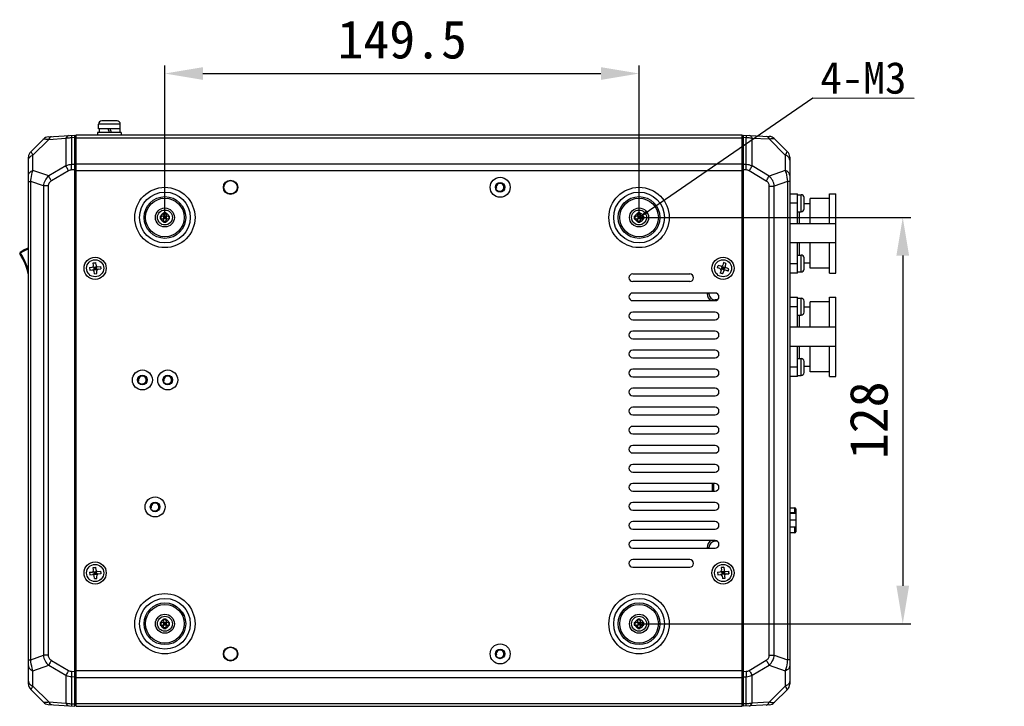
# Model space of a CAD drawing. Header units: millimetres. Extents: x 148 to 1107, y 759 to 1298.
# Tile 10 of 13: x 475 to 785, y 1082 to 1298. Entities that reach past the tile are written whole.
import ezdxf

# ---------------------------------------------------------------- set-up
doc = ezdxf.new("R2010")
doc.units = ezdxf.units.MM
doc.header["$LTSCALE"] = 65.395
doc.header["$PDMODE"] = 3
doc.header["$PDSIZE"] = 8
doc.layers.get('0').update_dxf_attribs({"linetype": 'CONTINUOUS'})
doc.layers.get('Defpoints').update_dxf_attribs({"linetype": 'CONTINUOUS'})
for name, color, linetype in [('00_COMPONENTS', 7, 'CONTINUOUS'), ('50_ALL_DETAILS', 7, 'CONTINUOUS'), ('51__DRAFT_DIMS', 7, 'CONTINUOUS')]:
    doc.layers.add(name, color=color, linetype=linetype)
doc.styles.get("Standard").update_dxf_attribs({"font": 'simfang.ttf'})
doc.dimstyles.new('DIMSTYLE_1', dxfattribs={"dimtxt": 3, "dimasz": 3, "dimexe": 2.5, "dimexo": 0.5, "dimgap": 0.75, "dimtad": 1, "dimdsep": 46, "dimtxsty": 'STANDARD', "dimblk": '_FILLED', "dimblk1": '_FILLED', "dimblk2": '_FILLED', "dimcen": 0.09, "dimclrt": 3, "dimazin": 2, "dimtp": 0.5, "dimtm": 0.5, "dimtfac": 1, "dimtofl": 0, "dimtmove": 0, "dimatfit": 3, "dimldrblk": '_FILLED', "dimfxl": 1, "dimtolj": 1, "dimarcsym": 0})
doc.dimstyles.get("Standard").update_dxf_attribs({"dimtxt": 3, "dimasz": 3, "dimexe": 2.5, "dimexo": 0.5, "dimtad": 1, "dimdsep": 46, "dimtxsty": 'STANDARD', "dimblk": '_FILLED', "dimblk1": '_FILLED', "dimblk2": '_FILLED', "dimcen": 0.09, "dimclrt": 3, "dimazin": 2, "dimtol": 1, "dimtp": 0.01, "dimtm": 0.01, "dimtfac": 1, "dimtofl": 0, "dimtmove": 0, "dimatfit": 3, "dimldrblk": '_FILLED', "dimfxl": 1, "dimtolj": 1, "dimarcsym": 0})

# ---------------------------------------------------------------- blocks, each defined once
blk = doc.blocks.new('_FILLED')
at = {"color": 0, "linetype": 'ByBlock'}
blk.add_solid([(0, 0), (-1, 0.167), (-1, -0.167)], dxfattribs=at)
blk = doc.blocks.new('*D23')
at = {"layer": '51__DRAFT_DIMS', "color": 0, "lineweight": -2}
for p, q in [((520.58, 1236.57), (520.58, 1283.92)), ((670.08, 1236.57), (670.08, 1283.92)), ((532.58, 1281.42), (658.08, 1281.42))]:
    blk.add_line(p, q, dxfattribs=at)
at = {"layer": 'Defpoints', "color": 0}
for p in [(670.08, 1281.42), (520.58, 1236.07), (670.08, 1236.07)]:
    blk.add_point(p, dxfattribs=at)
at = {"layer": '51__DRAFT_DIMS', "color": 0, "linetype": 'ByBlock', "lineweight": -2, "xscale": 12, "yscale": 12, "zscale": 12, "rotation": 180}
blk.add_blockref('_FILLED', (520.58, 1281.42), dxfattribs=at)
at = {"layer": '51__DRAFT_DIMS', "color": 0, "linetype": 'ByBlock', "lineweight": -2, "xscale": 12, "yscale": 12, "zscale": 12}
blk.add_blockref('_FILLED', (670.08, 1281.42), dxfattribs=at)
at = {"layer": '51__DRAFT_DIMS', "color": 3, "insert": (595.41, 1298.17), "char_height": 12, "attachment_point": 2, "line_spacing_factor": 0.9}
blk.add_mtext('\\A1;\\A1;{\\C256;149.5}', dxfattribs=at)
blk = doc.blocks.new('*D24')
at = {"layer": '51__DRAFT_DIMS', "color": 0, "lineweight": -2}
for p, q in [((670.58, 1236.07), (755.73, 1236.07)), ((753.23, 1224.07), (753.23, 1120.07)), ((670.58, 1108.07), (755.73, 1108.07))]:
    blk.add_line(p, q, dxfattribs=at)
at = {"layer": 'Defpoints', "color": 0}
for p in [(670.08, 1236.07), (670.08, 1108.07), (753.23, 1108.07)]:
    blk.add_point(p, dxfattribs=at)
at = {"layer": '51__DRAFT_DIMS', "color": 0, "linetype": 'ByBlock', "lineweight": -2, "xscale": 12, "yscale": 12, "zscale": 12}
for p, rotation in [((753.23, 1236.07), 90), ((753.23, 1108.07), 270)]:
    blk.add_blockref('_FILLED', p, dxfattribs=dict(at, rotation=rotation))
at = {"layer": '51__DRAFT_DIMS', "color": 3, "insert": (736.48, 1172.17), "char_height": 12, "attachment_point": 2, "rotation": 90, "line_spacing_factor": 0.9}
blk.add_mtext('\\A1;\\A1;{\\C256;128}', dxfattribs=at)

msp = doc.modelspace()

# ---------------------------------------------------------------- linework, layer by layer
at = {"layer": '00_COMPONENTS'}
for p, q in [((499.655, 1263.972), (499.655, 1265.472)), ((506.505, 1265.472), (499.655, 1265.472)), ((506.505, 1263.972), (499.655, 1263.972)), ((499.83, 1263.972), (499.83, 1262.872)), ((505.505, 1266.472), (500.655, 1266.472)), ((503.08, 1262.872), (502.679, 1263.972)), ((503.73, 1262.872), (503.329, 1263.972)), ((506.33, 1263.972), (506.33, 1262.872)), ((506.505, 1263.972), (506.505, 1265.472)), ((478.283, 1256.775), (482.268, 1260.761)), ((478.974, 1255.701), (483.947, 1260.674)), ((483.798, 1261.458), (492.18, 1262.044)), ((483.947, 1260.674), (489.39, 1261.055)), ((489.39, 1261.055), (489.39, 1252.314)), ((491.137, 1261.27), (492.18, 1261.343)), ((491.137, 1261.27), (491.137, 1252.732)), ((492.18, 1082.1), (492.18, 1262.044)), ((492.18, 1261.572), (492.58, 1261.572)), ((492.18, 1261.018), (492.58, 1261.018)), ((492.58, 1082.072), (492.58, 1262.072)), ((492.58, 1262.072), (702.58, 1262.072)), ((492.58, 1261.194), (702.58, 1261.194)), ((499.33, 1262.872), (499.33, 1262.072)), ((506.826, 1262.872), (499.333, 1262.872)), ((506.83, 1262.872), (506.83, 1262.072)), ((702.58, 1082.072), (702.58, 1262.072)), ((702.98, 1261.572), (702.58, 1261.572)), ((702.98, 1261.017), (702.58, 1261.017)), ((702.98, 1082.093), (702.98, 1262.051)), ((702.98, 1262.051), (711.157, 1261.623)), ((702.98, 1261.349), (703.875, 1261.302)), ((703.875, 1252.746), (703.875, 1261.302)), ((705.709, 1252.309), (705.709, 1261.099)), ((705.709, 1261.099), (711.069, 1260.818)), ((711.069, 1260.818), (716.185, 1255.701)), ((712.729, 1260.923), (716.877, 1256.775)), ((477.58, 1089.066), (477.58, 1255.078)), ((478.974, 1250.869), (478.974, 1255.701)), ((716.185, 1255.701), (716.185, 1250.869)), ((717.58, 1255.078), (717.58, 1089.066)), ((489.39, 1252.314), (483.947, 1249.141)), ((492.18, 1252.762), (491.137, 1252.732)), ((492.18, 1252.42), (492.58, 1252.42)), ((492.58, 1252.951), (702.58, 1252.951)), ((702.98, 1252.421), (702.58, 1252.421)), ((703.875, 1252.746), (702.98, 1252.766)), ((711.069, 1249.092), (705.709, 1252.309)), ((483.947, 1249.141), (478.974, 1250.869)), ((490.229, 1250.773), (484.785, 1247.601)), ((492.18, 1251.069), (491.137, 1251.039)), ((492.18, 1251.081), (492.58, 1251.081)), ((492.58, 1250.83), (702.58, 1250.83)), ((702.98, 1251.08), (702.58, 1251.08)), ((703.875, 1251.052), (702.98, 1251.071)), ((710.188, 1247.551), (704.829, 1250.768)), ((716.185, 1250.869), (711.069, 1249.092)), ((477.58, 1247.398), (478.283, 1247.398)), ((478.283, 1096.746), (478.283, 1247.398)), ((482.268, 1246.014), (478.283, 1247.398)), ((482.268, 1246.014), (482.268, 1098.131)), ((483.798, 1246.014), (482.268, 1246.014)), ((483.798, 1246.014), (483.798, 1098.131)), ((711.157, 1245.958), (712.729, 1245.958)), ((711.157, 1098.187), (711.157, 1245.958)), ((716.877, 1247.398), (712.729, 1245.958)), ((712.729, 1098.187), (712.729, 1245.958)), ((717.58, 1247.398), (716.877, 1247.398)), ((716.877, 1247.398), (716.877, 1096.746)), ((717.58, 1243.572), (720.08, 1243.572)), ((720.08, 1234.072), (720.08, 1243.572)), ((720.08, 1243.247), (721.16, 1243.247)), ((721.16, 1237.897), (721.16, 1243.247)), ((722.15, 1242.313), (722.16, 1242.322)), ((722.16, 1241.072), (722.16, 1242.171)), ((730.08, 1242.072), (724.08, 1242.072)), ((724.08, 1234.072), (724.08, 1242.072)), ((730.08, 1243.572), (732.08, 1243.572)), ((730.08, 1234.072), (730.08, 1243.572)), ((732.08, 1218.572), (732.08, 1243.572)), ((720.08, 1240.572), (717.58, 1240.572)), ((722.15, 1241.072), (722.16, 1241.072)), ((722.16, 1240.072), (722.15, 1240.072)), ((722.159, 1238.823), (722.15, 1238.832)), ((724.08, 1240.422), (722.157, 1240.422)), ((722.16, 1238.974), (722.16, 1240.072)), ((519.083, 1236.472), (519.68, 1236.472)), ((519.083, 1235.672), (519.68, 1235.672)), ((519.302, 1236.472), (519.302, 1235.672)), ((520.033, 1235.526), (521.126, 1236.619)), ((521.126, 1235.526), (520.033, 1236.619)), ((520.18, 1236.972), (520.18, 1237.569)), ((520.98, 1237.35), (520.18, 1237.35)), ((520.18, 1236.472), (520.18, 1235.672)), ((520.98, 1236.472), (520.18, 1236.472)), ((520.98, 1236.072), (520.18, 1236.072)), ((520.98, 1235.672), (520.18, 1235.672)), ((520.58, 1236.472), (520.58, 1235.672)), ((520.98, 1236.972), (520.98, 1237.569)), ((520.98, 1236.472), (520.98, 1235.672)), ((521.48, 1236.472), (522.076, 1236.472)), ((521.48, 1235.672), (522.076, 1235.672)), ((521.857, 1236.472), (521.857, 1235.672)), ((668.583, 1236.472), (669.18, 1236.472)), ((668.583, 1235.672), (669.18, 1235.672)), ((668.802, 1236.472), (668.802, 1235.672)), ((669.533, 1235.526), (670.626, 1236.619)), ((670.626, 1235.526), (669.533, 1236.619)), ((669.68, 1236.972), (669.68, 1237.569)), ((670.48, 1237.35), (669.68, 1237.35)), ((669.68, 1236.472), (669.68, 1235.672)), ((670.48, 1236.472), (669.68, 1236.472)), ((670.48, 1236.072), (669.68, 1236.072)), ((670.48, 1235.672), (669.68, 1235.672)), ((670.08, 1236.472), (670.08, 1235.672)), ((670.48, 1236.972), (670.48, 1237.569)), ((670.48, 1236.472), (670.48, 1235.672)), ((670.98, 1236.472), (671.576, 1236.472)), ((670.98, 1235.672), (671.576, 1235.672)), ((671.357, 1236.472), (671.357, 1235.672)), ((720.08, 1237.897), (721.16, 1237.897)), ((720.58, 1237.897), (720.58, 1234.072)), ((520.18, 1234.576), (520.18, 1235.172)), ((520.98, 1234.795), (520.18, 1234.795)), ((520.98, 1234.576), (520.98, 1235.172)), ((669.68, 1234.576), (669.68, 1235.172)), ((670.48, 1234.795), (669.68, 1234.795)), ((670.48, 1234.576), (670.48, 1235.172)), ((732.08, 1234.072), (717.58, 1234.072)), ((732.08, 1228.072), (717.58, 1228.072)), ((720.08, 1218.572), (720.08, 1228.072)), ((720.58, 1228.072), (720.58, 1224.247)), ((724.08, 1220.072), (724.08, 1228.072)), ((730.08, 1218.572), (730.08, 1228.072)), ((474.846, 1224.656), (475.099, 1224.816)), ((474.932, 1225.065), (475.099, 1224.816)), ((720.08, 1224.247), (721.16, 1224.247)), ((721.16, 1218.897), (721.16, 1224.247)), ((722.15, 1223.313), (722.16, 1223.322)), ((722.16, 1222.072), (722.16, 1223.171)), ((496.796, 1220.273), (497.64, 1220.369)), ((496.796, 1220.273), (496.886, 1219.479)), ((496.823, 1220.277), (496.913, 1219.482)), ((499.184, 1219.591), (497.975, 1220.554)), ((497.986, 1221.766), (498.781, 1221.856)), ((498.081, 1220.922), (497.986, 1221.766)), ((497.989, 1221.739), (498.784, 1221.829)), ((498.098, 1219.468), (499.061, 1220.677)), ((498.137, 1220.425), (498.932, 1220.515)), ((498.137, 1220.425), (498.227, 1219.63)), ((498.182, 1220.028), (498.977, 1220.117)), ((498.535, 1220.47), (498.624, 1219.675)), ((498.876, 1221.012), (498.781, 1221.856)), ((498.932, 1220.515), (499.022, 1219.72)), ((499.429, 1220.571), (500.274, 1220.666)), ((500.246, 1220.663), (500.336, 1219.868)), ((500.274, 1220.666), (500.363, 1219.871)), ((694.79, 1220.214), (695.029, 1220.978)), ((695.601, 1219.96), (694.79, 1220.214)), ((694.816, 1220.206), (695.056, 1220.969)), ((695.84, 1220.723), (695.029, 1220.978)), ((695.895, 1219.714), (697.264, 1220.43)), ((696.078, 1219.81), (696.318, 1220.574)), ((696.961, 1219.953), (696.198, 1220.192)), ((696.938, 1219.388), (696.222, 1220.757)), ((697.081, 1220.334), (696.318, 1220.574)), ((696.46, 1219.691), (696.699, 1220.454)), ((696.721, 1221.862), (696.467, 1221.051)), ((697.477, 1221.596), (696.713, 1221.836)), ((697.485, 1221.623), (696.721, 1221.862)), ((696.842, 1219.571), (697.081, 1220.334)), ((697.485, 1221.623), (697.231, 1220.812)), ((698.369, 1219.931), (697.558, 1220.185)), ((717.58, 1221.572), (720.08, 1221.572)), ((722.15, 1222.072), (722.16, 1222.072)), ((722.16, 1221.072), (722.15, 1221.072)), ((724.08, 1221.722), (722.157, 1221.722)), ((722.16, 1219.974), (722.16, 1221.072)), ((730.08, 1220.072), (724.08, 1220.072)), ((496.886, 1219.479), (497.73, 1219.574)), ((498.227, 1219.63), (499.022, 1219.72)), ((498.378, 1218.289), (498.283, 1219.133)), ((498.375, 1218.316), (499.17, 1218.406)), ((498.378, 1218.289), (499.173, 1218.378)), ((499.173, 1218.378), (499.078, 1219.223)), ((499.519, 1219.776), (500.363, 1219.871)), ((668.08, 1218.272), (686.08, 1218.272)), ((695.929, 1219.333), (695.674, 1218.522)), ((696.438, 1218.283), (695.674, 1218.522)), ((696.446, 1218.309), (695.683, 1218.548)), ((696.842, 1219.571), (696.078, 1219.81)), ((696.692, 1219.094), (696.438, 1218.283)), ((698.13, 1219.167), (697.319, 1219.421)), ((698.104, 1219.175), (698.343, 1219.939)), ((698.13, 1219.167), (698.369, 1219.931)), ((720.08, 1218.572), (717.58, 1218.572)), ((720.08, 1218.897), (721.16, 1218.897)), ((722.159, 1219.823), (722.15, 1219.832)), ((730.08, 1218.572), (732.08, 1218.572)), ((686.08, 1215.872), (668.08, 1215.872)), ((694.08, 1212.272), (668.08, 1212.272)), ((691.568, 1212.272), (691.568, 1212.072)), ((691.568, 1212.072), (692.097, 1212.072)), ((692.097, 1212.272), (692.097, 1212.072)), ((717.58, 1210.972), (720.08, 1210.972)), ((720.08, 1201.472), (720.08, 1210.972)), ((730.08, 1210.972), (732.08, 1210.972)), ((730.08, 1201.472), (730.08, 1210.972)), ((732.08, 1185.972), (732.08, 1210.972)), ((668.08, 1209.872), (694.08, 1209.872)), ((694.769, 1210.09), (694.08, 1210.09)), ((694.08, 1209.872), (694.08, 1210.09)), ((720.08, 1207.972), (717.58, 1207.972)), ((720.08, 1210.647), (721.16, 1210.647)), ((721.16, 1205.297), (721.16, 1210.647)), ((722.15, 1209.713), (722.16, 1209.722)), ((722.15, 1208.472), (722.16, 1208.472)), ((724.08, 1207.822), (722.157, 1207.822)), ((722.16, 1208.472), (722.16, 1209.571)), ((730.08, 1209.472), (724.08, 1209.472)), ((724.08, 1201.472), (724.08, 1209.472)), ((694.08, 1206.272), (668.08, 1206.272)), ((720.08, 1205.297), (721.16, 1205.297)), ((720.58, 1205.297), (720.58, 1201.472)), ((722.16, 1207.472), (722.15, 1207.472)), ((722.159, 1206.223), (722.15, 1206.232)), ((722.16, 1206.374), (722.16, 1207.472)), ((668.08, 1203.872), (694.08, 1203.872)), ((732.08, 1201.472), (717.58, 1201.472)), ((694.08, 1200.272), (668.08, 1200.272)), ((668.08, 1197.872), (694.08, 1197.872)), ((732.08, 1195.472), (717.58, 1195.472)), ((720.08, 1185.972), (720.08, 1195.472)), ((720.58, 1195.472), (720.58, 1191.647)), ((724.08, 1187.472), (724.08, 1195.472)), ((730.08, 1185.972), (730.08, 1195.472)), ((694.08, 1194.272), (668.08, 1194.272)), ((668.08, 1191.872), (694.08, 1191.872)), ((720.08, 1191.647), (721.16, 1191.647)), ((721.16, 1186.297), (721.16, 1191.647)), ((722.15, 1190.713), (722.16, 1190.722)), ((722.15, 1189.472), (722.16, 1189.472)), ((724.08, 1189.122), (722.157, 1189.122)), ((722.16, 1189.472), (722.16, 1190.571)), ((694.08, 1188.272), (668.08, 1188.272)), ((717.58, 1188.972), (720.08, 1188.972)), ((720.08, 1185.972), (717.58, 1185.972)), ((720.08, 1186.297), (721.16, 1186.297)), ((722.16, 1188.472), (722.15, 1188.472)), ((722.159, 1187.223), (722.15, 1187.232)), ((722.16, 1187.374), (722.16, 1188.472)), ((730.08, 1187.472), (724.08, 1187.472)), ((730.08, 1185.972), (732.08, 1185.972)), ((668.08, 1185.872), (694.08, 1185.872)), ((694.08, 1182.272), (668.08, 1182.272)), ((668.08, 1179.872), (694.08, 1179.872)), ((694.08, 1176.272), (668.08, 1176.272)), ((668.08, 1173.872), (694.08, 1173.872)), ((694.08, 1170.272), (668.08, 1170.272)), ((668.08, 1167.872), (694.08, 1167.872)), ((694.08, 1164.272), (668.08, 1164.272)), ((668.08, 1161.872), (694.08, 1161.872)), ((694.08, 1158.272), (668.08, 1158.272)), ((668.08, 1155.872), (694.08, 1155.872)), ((694.08, 1152.272), (668.08, 1152.272)), ((693.179, 1152.272), (693.179, 1149.872)), ((693.679, 1149.872), (693.679, 1152.272)), ((668.08, 1149.872), (694.08, 1149.872)), ((694.08, 1146.272), (668.08, 1146.272)), ((668.08, 1143.872), (694.08, 1143.872)), ((717.58, 1144.622), (719.18, 1144.622)), ((719.18, 1142.97), (717.58, 1142.97)), ((719.58, 1142.837), (717.58, 1142.837)), ((719.18, 1142.837), (719.18, 1144.622)), ((719.48, 1144.322), (719.48, 1142.918)), ((719.48, 1142.918), (719.48, 1142.837)), ((719.58, 1138.507), (719.58, 1142.837)), ((694.08, 1140.272), (668.08, 1140.272)), ((719.58, 1140.672), (717.58, 1140.672)), ((668.08, 1137.872), (694.08, 1137.872)), ((719.58, 1138.507), (717.58, 1138.507)), ((719.18, 1136.722), (717.58, 1136.722)), ((719.18, 1136.722), (719.18, 1138.507)), ((719.48, 1138.507), (719.48, 1137.022)), ((719.48, 1137.085), (719.48, 1137.055)), ((719.48, 1137.055), (719.48, 1137.022)), ((694.08, 1134.272), (668.08, 1134.272)), ((694.08, 1134.272), (694.08, 1134.055)), ((694.769, 1134.055), (694.08, 1134.055)), ((668.08, 1131.872), (694.08, 1131.872)), ((691.568, 1132.072), (692.097, 1132.072)), ((691.568, 1132.072), (691.568, 1131.872)), ((692.097, 1131.872), (692.097, 1132.072)), ((686.08, 1128.272), (668.08, 1128.272)), ((496.797, 1124.288), (497.643, 1124.376)), ((496.797, 1124.288), (496.881, 1123.492)), ((496.825, 1124.29), (496.908, 1123.495)), ((499.18, 1123.586), (497.979, 1124.559)), ((497.999, 1125.771), (498.795, 1125.855)), ((498.088, 1124.926), (497.999, 1125.771)), ((498.002, 1125.744), (498.798, 1125.827)), ((498.093, 1123.472), (499.066, 1124.673)), ((498.14, 1124.428), (498.936, 1124.512)), ((498.14, 1124.428), (498.224, 1123.633)), ((498.182, 1124.031), (498.977, 1124.114)), ((498.538, 1124.47), (498.621, 1123.675)), ((498.884, 1125.009), (498.795, 1125.855)), ((498.936, 1124.512), (499.019, 1123.716)), ((499.433, 1124.564), (500.278, 1124.653)), ((499.516, 1123.768), (500.362, 1123.857)), ((500.251, 1124.65), (500.335, 1123.854)), ((500.278, 1124.653), (500.362, 1123.857)), ((668.08, 1125.872), (686.08, 1125.872)), ((694.8, 1124.307), (695.646, 1124.386)), ((694.8, 1124.307), (694.875, 1123.51)), ((694.827, 1124.309), (694.902, 1123.513)), ((695.984, 1124.565), (697.175, 1123.579)), ((696.814, 1125.852), (696.018, 1125.777)), ((696.018, 1125.777), (696.097, 1124.931)), ((696.817, 1125.825), (696.02, 1125.75)), ((696.087, 1123.477), (697.073, 1124.668)), ((696.94, 1124.508), (696.144, 1124.433)), ((696.144, 1124.433), (696.219, 1123.637)), ((696.978, 1124.11), (696.181, 1124.035)), ((696.542, 1124.471), (696.617, 1123.674)), ((696.814, 1125.852), (696.894, 1125.006)), ((696.94, 1124.508), (697.015, 1123.712)), ((697.438, 1124.555), (698.285, 1124.634)), ((697.513, 1123.758), (698.359, 1123.838)), ((698.257, 1124.632), (698.332, 1123.835)), ((698.285, 1124.634), (698.359, 1123.838)), ((496.881, 1123.492), (497.726, 1123.581)), ((498.224, 1123.633), (499.019, 1123.716)), ((498.364, 1122.29), (498.276, 1123.136)), ((498.362, 1122.317), (499.157, 1122.401)), ((498.364, 1122.29), (499.16, 1122.374)), ((499.16, 1122.374), (499.071, 1123.219)), ((694.875, 1123.51), (695.721, 1123.59)), ((697.015, 1123.712), (696.219, 1123.637)), ((696.266, 1123.139), (696.345, 1122.293)), ((697.139, 1122.395), (696.343, 1122.32)), ((697.142, 1122.367), (696.345, 1122.293)), ((697.062, 1123.214), (697.142, 1122.367)), ((519.083, 1108.472), (519.68, 1108.472)), ((519.302, 1108.472), (519.302, 1107.672)), ((521.126, 1107.526), (520.033, 1108.619)), ((520.033, 1107.526), (521.126, 1108.619)), ((520.18, 1108.972), (520.18, 1109.569)), ((520.98, 1109.35), (520.18, 1109.35)), ((520.18, 1108.472), (520.18, 1107.672)), ((520.98, 1108.472), (520.18, 1108.472)), ((520.58, 1108.472), (520.58, 1107.672)), ((520.98, 1108.972), (520.98, 1109.569)), ((520.98, 1108.472), (520.98, 1107.672)), ((521.48, 1108.472), (522.076, 1108.472)), ((521.857, 1108.472), (521.857, 1107.672)), ((668.583, 1108.472), (669.18, 1108.472)), ((668.802, 1108.472), (668.802, 1107.672)), ((669.533, 1108.619), (670.626, 1107.526)), ((669.533, 1107.526), (670.626, 1108.619)), ((669.68, 1108.972), (669.68, 1109.569)), ((670.48, 1109.35), (669.68, 1109.35)), ((670.48, 1108.472), (669.68, 1108.472)), ((669.68, 1108.472), (669.68, 1107.672)), ((670.08, 1108.472), (670.08, 1107.672)), ((670.48, 1108.972), (670.48, 1109.569)), ((670.48, 1108.472), (670.48, 1107.672)), ((670.98, 1108.472), (671.576, 1108.472)), ((671.357, 1108.472), (671.357, 1107.672)), ((519.083, 1107.672), (519.68, 1107.672)), ((520.98, 1108.072), (520.18, 1108.072)), ((520.98, 1107.672), (520.18, 1107.672)), ((520.18, 1106.576), (520.18, 1107.172)), ((520.98, 1106.795), (520.18, 1106.795)), ((520.98, 1106.576), (520.98, 1107.172)), ((521.48, 1107.672), (522.076, 1107.672)), ((668.583, 1107.672), (669.18, 1107.672)), ((670.48, 1108.072), (669.68, 1108.072)), ((670.48, 1107.672), (669.68, 1107.672)), ((669.68, 1106.576), (669.68, 1107.172)), ((670.48, 1106.795), (669.68, 1106.795)), ((670.48, 1106.576), (670.48, 1107.172)), ((670.98, 1107.672), (671.576, 1107.672)), ((477.58, 1096.746), (478.283, 1096.746)), ((478.283, 1096.746), (482.268, 1098.131)), ((483.798, 1098.131), (482.268, 1098.131)), ((484.785, 1096.544), (490.229, 1093.372)), ((704.829, 1093.377), (710.188, 1096.594)), ((711.157, 1098.187), (712.729, 1098.187)), ((712.729, 1098.187), (716.877, 1096.746)), ((717.58, 1096.746), (716.877, 1096.746)), ((478.974, 1093.276), (483.947, 1095.003)), ((478.974, 1088.444), (478.974, 1093.276)), ((483.947, 1095.003), (489.39, 1091.831)), ((491.137, 1093.106), (492.18, 1093.076)), ((492.18, 1093.064), (492.58, 1093.064)), ((492.58, 1093.315), (702.58, 1093.315)), ((702.98, 1093.065), (702.58, 1093.065)), ((702.98, 1093.074), (703.875, 1093.093)), ((705.709, 1091.836), (711.069, 1095.053)), ((711.069, 1095.053), (716.185, 1093.276)), ((716.185, 1093.276), (716.185, 1088.444)), ((489.39, 1091.831), (489.39, 1083.09)), ((491.137, 1091.413), (491.137, 1082.875)), ((491.137, 1091.413), (492.18, 1091.383)), ((492.18, 1091.725), (492.58, 1091.725)), ((492.58, 1091.194), (702.58, 1091.194)), ((702.98, 1091.724), (702.58, 1091.724)), ((702.98, 1091.379), (703.875, 1091.399)), ((703.875, 1082.842), (703.875, 1091.399)), ((705.709, 1083.046), (705.709, 1091.836)), ((482.268, 1083.384), (478.283, 1087.369)), ((483.947, 1083.471), (478.974, 1088.444)), ((716.185, 1088.444), (711.069, 1083.327)), ((716.877, 1087.369), (712.729, 1083.222)), ((483.947, 1083.471), (489.39, 1083.09)), ((483.798, 1082.686), (492.18, 1082.1)), ((491.137, 1082.875), (492.18, 1082.802)), ((492.18, 1083.127), (492.58, 1083.127)), ((492.18, 1082.572), (492.58, 1082.572)), ((492.58, 1082.951), (702.58, 1082.951)), ((492.58, 1082.072), (702.58, 1082.072)), ((702.98, 1083.128), (702.58, 1083.128)), ((702.98, 1082.572), (702.58, 1082.572)), ((703.875, 1082.842), (702.98, 1082.795)), ((711.157, 1082.522), (702.98, 1082.093)), ((711.069, 1083.327), (705.709, 1083.046))]:
    msp.add_line(p, q, dxfattribs=at)
for centre, radius in [((626.28, 1245.572), 3.15), ((520.58, 1236.072), 9.5), ((541.28, 1245.572), 2.25), ((541.28, 1245.572), 2.1), ((626.28, 1245.572), 1.5), ((626.28, 1245.572), 1.4), ((670.08, 1236.072), 9.5), ((520.58, 1236.072), 8), ((520.58, 1236.072), 6.578), ((520.58, 1236.072), 6.087), ((670.08, 1236.072), 8), ((670.08, 1236.072), 6.578), ((670.08, 1236.072), 6.087), ((520.58, 1236.072), 3), ((670.08, 1236.072), 3), ((520.58, 1236.072), 2.35), ((670.08, 1236.072), 2.35), ((498.58, 1220.072), 3.5), ((696.58, 1220.072), 3.5), ((498.58, 1220.072), 2.7), ((696.58, 1220.072), 2.7), ((513.48, 1184.872), 3.15), ((513.48, 1184.872), 1.5), ((513.48, 1184.872), 1.4), ((521.48, 1184.872), 3.15), ((521.48, 1184.872), 1.5), ((521.48, 1184.872), 1.4), ((517.48, 1144.872), 3.15), ((517.48, 1144.872), 1.5), ((517.48, 1144.872), 1.4), ((498.58, 1124.072), 3.5), ((696.58, 1124.072), 3.5), ((498.58, 1124.072), 2.7), ((696.58, 1124.072), 2.7), ((520.58, 1108.072), 9.5), ((520.58, 1108.072), 8), ((520.58, 1108.072), 6.578), ((670.08, 1108.072), 9.5), ((670.08, 1108.072), 8), ((670.08, 1108.072), 6.578), ((520.58, 1108.072), 6.087), ((670.08, 1108.072), 6.087), ((520.58, 1108.072), 3), ((520.58, 1108.072), 2.35), ((670.08, 1108.072), 3), ((670.08, 1108.072), 2.35), ((541.28, 1098.572), 2.25), ((541.28, 1098.572), 2.1), ((626.28, 1098.572), 3.15), ((626.28, 1098.572), 1.5), ((626.28, 1098.572), 1.4)]:
    msp.add_circle(centre, radius, dxfattribs=at)
for centre, radius, start, end in [((500.655, 1265.472), 1, 90, 180), ((505.505, 1265.472), 1, 0, 90), ((483.966, 1259.064), 2.4, 94, 135), ((711.032, 1259.226), 2.4, 45, 87), ((479.98, 1255.078), 2.4, 135, 180), ((715.18, 1255.078), 2.4, 0, 45), ((626.28, 1245.572), 1.35, 255, 195), ((626.28, 1245.572), 1.23, 255, 195), ((721.16, 1242.247), 1, 4.15054, 90), ((721.073, 1242.171), 1.087, 359.99011, 7.50293), ((721.16, 1238.897), 1, 270, 355.84946), ((721.073, 1238.974), 1.087, 352.49707, 0.00989), ((563.84, 1236.072), 44.759, 179.48796, 180.51204), ((520.58, 1236.072), 1.35, 107.23529, 162.76471), ((520.58, 1236.072), 1.35, 197.23529, 252.76471), ((519.68, 1236.972), 0.5, 270, 0), ((519.68, 1235.172), 0.5, 0, 90), ((520.557, 1192.812), 44.758, 89.97082, 90.48287), ((520.602, 1192.812), 44.758, 89.51713, 90.02918), ((520.58, 1236.072), 1.35, 17.23529, 72.76471), ((521.48, 1236.972), 0.5, 180, 270), ((520.58, 1236.072), 1.35, 287.23529, 342.76471), ((521.48, 1235.172), 0.5, 90, 180), ((477.319, 1236.072), 44.759, 359.48796, 0.51204), ((713.34, 1236.072), 44.759, 179.48796, 180.51204), ((670.08, 1236.072), 1.35, 107.23529, 162.76471), ((670.08, 1236.072), 1.35, 197.23529, 252.76471), ((669.18, 1236.972), 0.5, 270, 0), ((669.18, 1235.172), 0.5, 0, 90), ((670.057, 1192.812), 44.758, 89.97082, 90.48287), ((670.102, 1192.812), 44.758, 89.51713, 90.02918), ((670.08, 1236.072), 1.35, 17.23529, 72.76471), ((670.98, 1236.972), 0.5, 180, 270), ((670.08, 1236.072), 1.35, 287.23529, 342.76471), ((670.98, 1235.172), 0.5, 90, 180), ((626.819, 1236.072), 44.759, 359.48796, 0.51204), ((520.557, 1279.333), 44.758, 269.51713, 270.02918), ((520.602, 1279.333), 44.758, 269.97082, 270.48287), ((670.057, 1279.333), 44.758, 269.51713, 270.02918), ((670.102, 1279.333), 44.758, 269.97082, 270.48287), ((484.792, 1210.437), 17.641, 114.1333, 123.98284), ((475.099, 1224.816), 0.3, 123.98284, 212.28053), ((457.261, 1213.548), 20.8, 12.29168, 32.28053), ((484.792, 1210.437), 17.341, 114.58114, 123.98292), ((457.261, 1213.548), 21.1, 15.63045, 32.28053), ((721.16, 1223.247), 1, 4.15054, 90), ((721.073, 1223.171), 1.087, 359.99011, 7.50293), ((497.584, 1220.866), 0.5, 276.44264, 6.44264), ((499.373, 1221.068), 0.5, 186.44264, 276.44264), ((695.99, 1221.2), 0.5, 252.59459, 342.59459), ((697.708, 1220.662), 0.5, 162.59459, 252.59459), ((497.786, 1219.077), 0.5, 6.44264, 96.44264), ((499.575, 1219.279), 0.5, 96.44264, 186.44264), ((668.08, 1217.072), 1.2, 90, 270), ((686.08, 1217.072), 1.2, 270, 90), ((695.452, 1219.483), 0.5, 342.59459, 72.59459), ((697.169, 1218.944), 0.5, 72.59459, 162.59459), ((721.16, 1219.897), 1, 270, 355.84946), ((721.073, 1219.974), 1.087, 352.49707, 0.00989), ((668.08, 1211.072), 1.2, 90, 270), ((694.08, 1212.072), 1.982, 180, 270), ((694.08, 1211.072), 1.2, 270, 90), ((721.16, 1209.647), 1, 4.15054, 90), ((721.073, 1209.571), 1.087, 359.99011, 7.50293), ((668.08, 1205.072), 1.2, 90, 270), ((694.08, 1205.072), 1.2, 270, 90), ((721.16, 1206.297), 1, 270, 355.84946), ((721.073, 1206.374), 1.087, 352.49707, 0.00989), ((668.08, 1199.072), 1.2, 90, 270), ((694.08, 1199.072), 1.2, 270, 90), ((668.08, 1193.072), 1.2, 90, 270), ((694.08, 1193.072), 1.2, 270, 90), ((721.16, 1190.647), 1, 4.15054, 90), ((721.073, 1190.571), 1.087, 359.99011, 7.50293), ((513.48, 1184.872), 1.35, 255, 195), ((513.48, 1184.872), 1.23, 255, 195), ((521.48, 1184.872), 1.35, 255, 195), ((521.48, 1184.872), 1.23, 255, 195), ((668.08, 1187.072), 1.2, 90, 270), ((694.08, 1187.072), 1.2, 270, 90), ((721.16, 1187.297), 1, 270, 355.84946), ((721.073, 1187.374), 1.087, 352.49707, 0.00989), ((668.08, 1181.072), 1.2, 90, 270), ((694.08, 1181.072), 1.2, 270, 90), ((668.08, 1175.072), 1.2, 90, 270), ((694.08, 1175.072), 1.2, 270, 90), ((668.08, 1169.072), 1.2, 90, 270), ((694.08, 1169.072), 1.2, 270, 90), ((668.08, 1163.072), 1.2, 90, 270), ((694.08, 1163.072), 1.2, 270, 90), ((668.08, 1157.072), 1.2, 90, 270), ((694.08, 1157.072), 1.2, 270, 90), ((668.08, 1151.072), 1.2, 90, 270), ((694.08, 1151.072), 1.2, 270, 90), ((517.48, 1144.872), 1.35, 255, 195), ((517.48, 1144.872), 1.23, 255, 195), ((668.08, 1145.072), 1.2, 90, 270), ((694.08, 1145.072), 1.2, 270, 90), ((719.18, 1144.322), 0.3, 360, 90), ((668.08, 1139.072), 1.2, 90, 270), ((694.08, 1139.072), 1.2, 270, 90), ((719.18, 1137.022), 0.3, 270, 360), ((668.08, 1133.072), 1.2, 90, 270), ((694.08, 1132.072), 1.982, 90, 180), ((694.08, 1133.072), 1.2, 270, 90), ((668.08, 1127.072), 1.2, 90, 270), ((686.08, 1127.072), 1.2, 270, 90), ((497.591, 1124.874), 0.5, 275.98971, 5.98971), ((499.381, 1125.061), 0.5, 185.98971, 275.98971), ((695.599, 1124.884), 0.5, 275.36819, 5.36819), ((697.391, 1125.053), 0.5, 185.36819, 275.36819), ((497.778, 1123.083), 0.5, 5.98971, 95.98971), ((499.569, 1123.271), 0.5, 95.98971, 185.98971), ((695.768, 1123.092), 0.5, 5.36819, 95.36819), ((697.56, 1123.261), 0.5, 95.36819, 185.36819), ((563.84, 1108.072), 44.759, 179.48796, 180.51204), ((520.58, 1108.072), 1.35, 107.23529, 162.76471), ((519.68, 1108.972), 0.5, 270, 0), ((520.557, 1064.812), 44.758, 89.97082, 90.48287), ((520.602, 1064.812), 44.758, 89.51713, 90.02918), ((520.58, 1108.072), 1.35, 17.23529, 72.76471), ((521.48, 1108.972), 0.5, 180, 270), ((477.319, 1108.072), 44.759, 359.48796, 0.51204), ((713.34, 1108.072), 44.759, 179.48796, 180.51204), ((670.08, 1108.072), 1.35, 107.23529, 162.76471), ((669.18, 1108.972), 0.5, 270, 0), ((670.057, 1064.812), 44.758, 89.97082, 90.48287), ((670.102, 1064.812), 44.758, 89.51713, 90.02918), ((670.08, 1108.072), 1.35, 17.23529, 72.76471), ((670.98, 1108.972), 0.5, 180, 270), ((626.819, 1108.072), 44.759, 359.48796, 0.51204), ((520.58, 1108.072), 1.35, 197.23529, 252.76471), ((519.68, 1107.172), 0.5, 0, 90), ((520.557, 1151.333), 44.758, 269.51713, 270.02918), ((520.602, 1151.333), 44.758, 269.97082, 270.48287), ((521.48, 1107.172), 0.5, 90, 180), ((520.58, 1108.072), 1.35, 287.23529, 342.76471), ((670.08, 1108.072), 1.35, 197.23529, 252.76471), ((669.18, 1107.172), 0.5, 0, 90), ((670.057, 1151.333), 44.758, 269.51713, 270.02918), ((670.102, 1151.333), 44.758, 269.97082, 270.48287), ((670.08, 1108.072), 1.35, 287.23529, 342.76471), ((670.98, 1107.172), 0.5, 90, 180), ((626.28, 1098.572), 1.35, 255, 195), ((626.28, 1098.572), 1.23, 255, 195), ((479.98, 1089.066), 2.4, 180, 225), ((715.18, 1089.066), 2.4, 315, 0), ((483.966, 1085.081), 2.4, 225, 266), ((711.032, 1084.919), 2.4, 273, 315)]:
    msp.add_arc(centre, radius, start, end, dxfattribs=at)
for centre, start_param, end_param in [((694.083, 1212.072), -3.1415927, -2.0746977), ((694.083, 1132.072), 2.0746977, 3.1415927)]:
    msp.add_ellipse(centre, major_axis=(2.516, 0), ratio=0.9999988, start_param=start_param, end_param=end_param, dxfattribs=at)
for points, knots in [([(482.268, 1260.761), (482.31, 1260.802), (482.503, 1260.818), (482.836, 1260.817), (483.347, 1260.763), (483.731, 1260.708), (483.947, 1260.674)], [0, 0, 0, 0, 0.1028573, 0.3090666, 0.6134132, 1, 1, 1, 1]), ([(484.785, 1261.527), (484.608, 1261.515), (484.216, 1261.279), (484.03, 1260.897), (483.947, 1260.674)], [0, 0, 0, 0, 0.4275967, 1, 1, 1, 1]), ([(490.229, 1261.908), (490.052, 1261.896), (489.66, 1261.66), (489.473, 1261.277), (489.39, 1261.055)], [0, 0, 0, 0, 0.427592, 1, 1, 1, 1]), ([(489.39, 1261.055), (489.529, 1261.081), (490.107, 1261.182), (490.692, 1261.244), (491.137, 1261.27)], [0, 0, 0, 0, 0.2403599, 1, 1, 1, 1]), ([(491.137, 1261.971), (491.121, 1261.97), (491.135, 1261.877), (491.115, 1261.772), (491.13, 1261.536), (491.133, 1261.369), (491.137, 1261.27)], [0, 0, 0, 0, 0.0681014, 0.2623111, 0.5770886, 1, 1, 1, 1]), ([(703.875, 1262.004), (703.891, 1262.004), (703.872, 1261.908), (703.895, 1261.805), (703.879, 1261.569), (703.878, 1261.402), (703.875, 1261.302)], [0, 0, 0, 0, 0.0670476, 0.2612555, 0.5764338, 1, 1, 1, 1]), ([(703.875, 1261.302), (704.034, 1261.295), (704.648, 1261.258), (705.26, 1261.181), (705.709, 1261.099)], [0, 0, 0, 0, 0.2578092, 1, 1, 1, 1]), ([(704.829, 1261.955), (705.012, 1261.945), (705.419, 1261.713), (705.62, 1261.325), (705.709, 1261.099)], [0, 0, 0, 0, 0.4296848, 1, 1, 1, 1]), ([(710.188, 1261.674), (710.371, 1261.664), (710.779, 1261.432), (710.98, 1261.044), (711.069, 1260.818)], [0, 0, 0, 0, 0.4296849, 1, 1, 1, 1]), ([(711.069, 1260.818), (711.282, 1260.854), (711.662, 1260.914), (712.168, 1260.973), (712.496, 1260.979), (712.688, 1260.964), (712.729, 1260.923)], [0, 0, 0, 0, 0.3872413, 0.6914187, 0.8971961, 1, 1, 1, 1]), ([(477.58, 1254.16), (477.58, 1254.49), (477.921, 1255.219), (478.596, 1255.578), (478.974, 1255.701)], [0, 0, 0, 0, 0.4533682, 1, 1, 1, 1]), ([(478.974, 1255.701), (478.9, 1255.869), (478.764, 1256.16), (478.597, 1256.487), (478.466, 1256.67), (478.4, 1256.76), (478.308, 1256.8), (478.283, 1256.775)], [0, 0, 0, 0, 0.416994, 0.728255, 0.8394922, 0.9197322, 1, 1, 1, 1]), ([(716.877, 1256.775), (716.852, 1256.8), (716.759, 1256.76), (716.694, 1256.67), (716.562, 1256.487), (716.394, 1256.16), (716.259, 1255.869), (716.185, 1255.701)], [0, 0, 0, 0, 0.0802163, 0.1603633, 0.2715763, 0.5830253, 1, 1, 1, 1]), ([(717.58, 1254.16), (717.58, 1254.49), (717.238, 1255.219), (716.564, 1255.578), (716.185, 1255.701)], [0, 0, 0, 0, 0.4533707, 1, 1, 1, 1]), ([(490.229, 1250.773), (490.146, 1250.916), (489.856, 1251.424), (489.575, 1251.937), (489.39, 1252.314)], [0, 0, 0, 0, 0.2828742, 1, 1, 1, 1]), ([(491.137, 1251.039), (491.132, 1251.194), (491.12, 1251.759), (491.12, 1252.323), (491.137, 1252.732)], [0, 0, 0, 0, 0.2757161, 1, 1, 1, 1]), ([(703.875, 1251.052), (703.879, 1251.207), (703.888, 1251.772), (703.888, 1252.337), (703.875, 1252.746)], [0, 0, 0, 0, 0.2757606, 1, 1, 1, 1]), ([(704.829, 1250.768), (704.915, 1250.912), (705.216, 1251.421), (705.51, 1251.934), (705.709, 1252.309)], [0, 0, 0, 0, 0.2828601, 1, 1, 1, 1]), ([(477.58, 1249.328), (477.58, 1249.658), (477.921, 1250.386), (478.596, 1250.745), (478.974, 1250.869)], [0, 0, 0, 0, 0.4533707, 1, 1, 1, 1]), ([(478.283, 1247.398), (478.308, 1247.712), (478.439, 1248.886), (478.695, 1250.048), (478.974, 1250.869)], [0, 0, 0, 0, 0.2666221, 1, 1, 1, 1]), ([(483.947, 1249.141), (483.478, 1248.762), (482.671, 1247.815), (482.317, 1246.617), (482.268, 1246.014)], [0, 0, 0, 0, 0.4995995, 1, 1, 1, 1]), ([(484.785, 1247.601), (484.702, 1247.744), (484.412, 1248.252), (484.132, 1248.765), (483.947, 1249.141)], [0, 0, 0, 0, 0.2828742, 1, 1, 1, 1]), ([(710.188, 1247.551), (710.274, 1247.694), (710.576, 1248.203), (710.87, 1248.717), (711.069, 1249.092)], [0, 0, 0, 0, 0.28286, 1, 1, 1, 1]), ([(712.729, 1245.958), (712.68, 1246.56), (712.331, 1247.756), (711.534, 1248.708), (711.069, 1249.092)], [0, 0, 0, 0, 0.5005766, 1, 1, 1, 1]), ([(717.58, 1249.328), (717.58, 1249.658), (717.238, 1250.386), (716.564, 1250.745), (716.185, 1250.869)], [0, 0, 0, 0, 0.4533732, 1, 1, 1, 1]), ([(716.185, 1250.869), (716.272, 1250.615), (716.61, 1249.483), (716.803, 1248.309), (716.877, 1247.398)], [0, 0, 0, 0, 0.2266057, 1, 1, 1, 1]), ([(484.785, 1247.601), (484.506, 1247.438), (483.993, 1246.999), (483.798, 1246.337), (483.798, 1246.014)], [0, 0, 0, 0, 0.5009601, 1, 1, 1, 1]), ([(711.157, 1245.958), (711.157, 1246.279), (710.969, 1246.939), (710.465, 1247.385), (710.188, 1247.551)], [0, 0, 0, 0, 0.4990446, 1, 1, 1, 1]), ([(722.15, 1240.072), (722.156, 1240.239), (722.158, 1240.572), (722.156, 1240.906), (722.15, 1241.072)], [0, 0, 0, 0, 0.5, 1, 1, 1, 1]), ([(722.15, 1221.072), (722.156, 1221.239), (722.158, 1221.572), (722.156, 1221.906), (722.15, 1222.072)], [0, 0, 0, 0, 0.5, 1, 1, 1, 1]), ([(722.15, 1207.472), (722.156, 1207.639), (722.158, 1207.972), (722.156, 1208.306), (722.15, 1208.472)], [0, 0, 0, 0, 0.5, 1, 1, 1, 1]), ([(722.15, 1188.472), (722.156, 1188.639), (722.158, 1188.972), (722.156, 1189.306), (722.15, 1189.472)], [0, 0, 0, 0, 0.5, 1, 1, 1, 1]), ([(719.48, 1142.918), (719.48, 1142.921), (719.472, 1142.931), (719.443, 1142.944), (719.382, 1142.958), (719.289, 1142.967), (719.218, 1142.97), (719.18, 1142.97)], [0, 0, 0, 0, 0.0375091, 0.100686, 0.3164815, 0.631057, 1, 1, 1, 1]), ([(478.974, 1093.276), (478.888, 1093.53), (478.549, 1094.662), (478.357, 1095.836), (478.283, 1096.746)], [0, 0, 0, 0, 0.2266057, 1, 1, 1, 1]), ([(482.268, 1098.131), (482.317, 1097.528), (482.671, 1096.33), (483.478, 1095.383), (483.947, 1095.003)], [0, 0, 0, 0, 0.5003857, 1, 1, 1, 1]), ([(483.798, 1098.131), (483.798, 1097.808), (483.993, 1097.146), (484.506, 1096.707), (484.785, 1096.544)], [0, 0, 0, 0, 0.499018, 1, 1, 1, 1]), ([(484.785, 1096.544), (484.702, 1096.401), (484.412, 1095.893), (484.132, 1095.38), (483.947, 1095.003)], [0, 0, 0, 0, 0.2828742, 1, 1, 1, 1]), ([(710.188, 1096.594), (710.465, 1096.76), (710.969, 1097.206), (711.157, 1097.865), (711.157, 1098.187)], [0, 0, 0, 0, 0.5009344, 1, 1, 1, 1]), ([(710.188, 1096.594), (710.274, 1096.451), (710.576, 1095.941), (710.87, 1095.428), (711.069, 1095.053)], [0, 0, 0, 0, 0.2828601, 1, 1, 1, 1]), ([(711.069, 1095.053), (711.534, 1095.436), (712.331, 1096.389), (712.68, 1097.585), (712.729, 1098.187)], [0, 0, 0, 0, 0.4994052, 1, 1, 1, 1]), ([(716.877, 1096.746), (716.851, 1096.432), (716.72, 1095.259), (716.464, 1094.096), (716.185, 1093.276)], [0, 0, 0, 0, 0.2666228, 1, 1, 1, 1]), ([(477.58, 1094.817), (477.58, 1094.487), (477.921, 1093.758), (478.596, 1093.4), (478.974, 1093.276)], [0, 0, 0, 0, 0.4533732, 1, 1, 1, 1]), ([(490.229, 1093.372), (490.146, 1093.229), (489.856, 1092.721), (489.575, 1092.207), (489.39, 1091.831)], [0, 0, 0, 0, 0.2828743, 1, 1, 1, 1]), ([(491.137, 1093.106), (491.132, 1092.95), (491.12, 1092.386), (491.12, 1091.821), (491.137, 1091.413)], [0, 0, 0, 0, 0.2757164, 1, 1, 1, 1]), ([(703.875, 1093.093), (703.879, 1092.938), (703.888, 1092.373), (703.888, 1091.807), (703.875, 1091.399)], [0, 0, 0, 0, 0.2757604, 1, 1, 1, 1]), ([(704.829, 1093.377), (704.915, 1093.233), (705.216, 1092.724), (705.51, 1092.211), (705.709, 1091.836)], [0, 0, 0, 0, 0.28286, 1, 1, 1, 1]), ([(717.58, 1094.817), (717.58, 1094.487), (717.238, 1093.758), (716.564, 1093.4), (716.185, 1093.276)], [0, 0, 0, 0, 0.4533707, 1, 1, 1, 1]), ([(477.58, 1089.985), (477.58, 1089.655), (477.921, 1088.926), (478.596, 1088.567), (478.974, 1088.444)], [0, 0, 0, 0, 0.4533707, 1, 1, 1, 1]), ([(717.58, 1089.985), (717.58, 1089.655), (717.238, 1088.926), (716.564, 1088.567), (716.185, 1088.444)], [0, 0, 0, 0, 0.4533682, 1, 1, 1, 1]), ([(478.283, 1087.369), (478.307, 1087.344), (478.4, 1087.384), (478.465, 1087.474), (478.597, 1087.658), (478.765, 1087.984), (478.901, 1088.276), (478.974, 1088.444)], [0, 0, 0, 0, 0.0802346, 0.1603911, 0.2716069, 0.5830454, 1, 1, 1, 1]), ([(716.185, 1088.444), (716.259, 1088.276), (716.395, 1087.985), (716.562, 1087.658), (716.693, 1087.474), (716.759, 1087.384), (716.852, 1087.344), (716.877, 1087.369)], [0, 0, 0, 0, 0.4169946, 0.7282546, 0.8394912, 0.9197308, 1, 1, 1, 1]), ([(482.268, 1083.384), (482.31, 1083.342), (482.503, 1083.327), (482.836, 1083.328), (483.347, 1083.382), (483.731, 1083.437), (483.947, 1083.471)], [0, 0, 0, 0, 0.1029155, 0.3091708, 0.6134937, 1, 1, 1, 1]), ([(483.947, 1083.471), (484.03, 1083.248), (484.216, 1082.865), (484.608, 1082.63), (484.785, 1082.617)], [0, 0, 0, 0, 0.5724033, 1, 1, 1, 1]), ([(489.39, 1083.09), (489.529, 1083.063), (490.107, 1082.963), (490.692, 1082.901), (491.137, 1082.875)], [0, 0, 0, 0, 0.2403512, 1, 1, 1, 1]), ([(489.39, 1083.09), (489.473, 1082.867), (489.66, 1082.485), (490.052, 1082.249), (490.229, 1082.237)], [0, 0, 0, 0, 0.57242, 1, 1, 1, 1]), ([(491.137, 1082.875), (491.133, 1082.776), (491.13, 1082.608), (491.115, 1082.373), (491.135, 1082.268), (491.121, 1082.174), (491.137, 1082.173)], [0, 0, 0, 0, 0.4229114, 0.7376889, 0.9318986, 1, 1, 1, 1]), ([(703.875, 1082.14), (703.891, 1082.141), (703.872, 1082.236), (703.895, 1082.339), (703.879, 1082.576), (703.878, 1082.743), (703.875, 1082.842)], [0, 0, 0, 0, 0.0670405, 0.261249, 0.5764299, 1, 1, 1, 1]), ([(705.709, 1083.046), (705.564, 1083.019), (704.957, 1082.92), (704.343, 1082.863), (703.875, 1082.842)], [0, 0, 0, 0, 0.2398306, 1, 1, 1, 1]), ([(704.829, 1082.19), (705.012, 1082.2), (705.419, 1082.432), (705.62, 1082.82), (705.709, 1083.046)], [0, 0, 0, 0, 0.4296795, 1, 1, 1, 1]), ([(710.188, 1082.471), (710.371, 1082.481), (710.779, 1082.712), (710.98, 1083.101), (711.069, 1083.327)], [0, 0, 0, 0, 0.4296848, 1, 1, 1, 1]), ([(712.729, 1083.222), (712.688, 1083.181), (712.497, 1083.166), (712.168, 1083.172), (711.662, 1083.231), (711.282, 1083.29), (711.069, 1083.327)], [0, 0, 0, 0, 0.1027961, 0.3085624, 0.6127353, 1, 1, 1, 1])]:
    msp.add_open_spline(points, degree=3, knots=knots, dxfattribs=at)
for points in [[(491.137, 1252.732), (490.539, 1252.709), (489.934, 1252.564), (489.39, 1252.314)], [(705.709, 1252.309), (705.14, 1252.576), (704.503, 1252.728), (703.875, 1252.746)], [(491.137, 1251.039), (490.821, 1251.03), (490.501, 1250.932), (490.229, 1250.773)], [(704.829, 1250.768), (704.545, 1250.939), (704.207, 1251.044), (703.875, 1251.052)], [(490.229, 1093.372), (490.501, 1093.213), (490.821, 1093.115), (491.137, 1093.106)], [(703.875, 1093.093), (704.207, 1093.1), (704.545, 1093.206), (704.829, 1093.377)], [(489.39, 1091.831), (489.934, 1091.581), (490.539, 1091.436), (491.137, 1091.413)], [(703.875, 1091.399), (704.503, 1091.417), (705.14, 1091.569), (705.709, 1091.836)]]:
    msp.add_open_spline(points, degree=3, dxfattribs=at)

# ---------------------------------------------------------------- texts
at = {"layer": '50_ALL_DETAILS', "insert": (727.212, 1285.081), "char_height": 10, "width": 146.74038, "attachment_point": 1, "line_spacing_factor": 0.9}
msp.add_mtext('4-M3', dxfattribs=at)

# ---------------------------------------------------------------- dimensions: what is measured, and where the dimension line sits
at = {"layer": '51__DRAFT_DIMS'}
dim = msp.add_linear_dim(base=(670.08, 1281.415), p1=(520.58, 1236.072), p2=(670.08, 1236.072), text='\\A1;{\\C256;<>}', dimstyle='DIMSTYLE_1', override={"dimtxt": 12, "dimasz": 12, "dimtxsty": 'STANDARD'}, dxfattribs=at)
dim.commit()
dim.dimension.update_dxf_attribs({"geometry": '*D23', "text_midpoint": (595.406, 1281.415), "dimtype": 160})
dim = msp.add_linear_dim(base=(753.235, 1108.072), p1=(670.08, 1236.072), p2=(670.08, 1108.072), angle=270, text='\\A1;{\\C256;<>}', dimstyle='DIMSTYLE_1', override={"dimtxt": 12, "dimasz": 12, "dimtxsty": 'STANDARD', "dimldrblk": '_FILLED'}, dxfattribs=at)
dim.commit()
dim.dimension.update_dxf_attribs({"geometry": '*D24', "text_midpoint": (753.235, 1172.166), "dimtype": 160})

# ---------------------------------------------------------------- leaders
at = {"layer": '50_ALL_DETAILS', "annotation_type": 0, "has_hookline": 1, "hookline_direction": 0, "text_width": 27.829}
msp.add_leader([(670.062, 1236.09), (724.906, 1273.75), (756.793, 1273.65)], dimstyle='STANDARD', override={"dimtad": 0}, dxfattribs=at)

doc.saveas('drawing.dxf')
